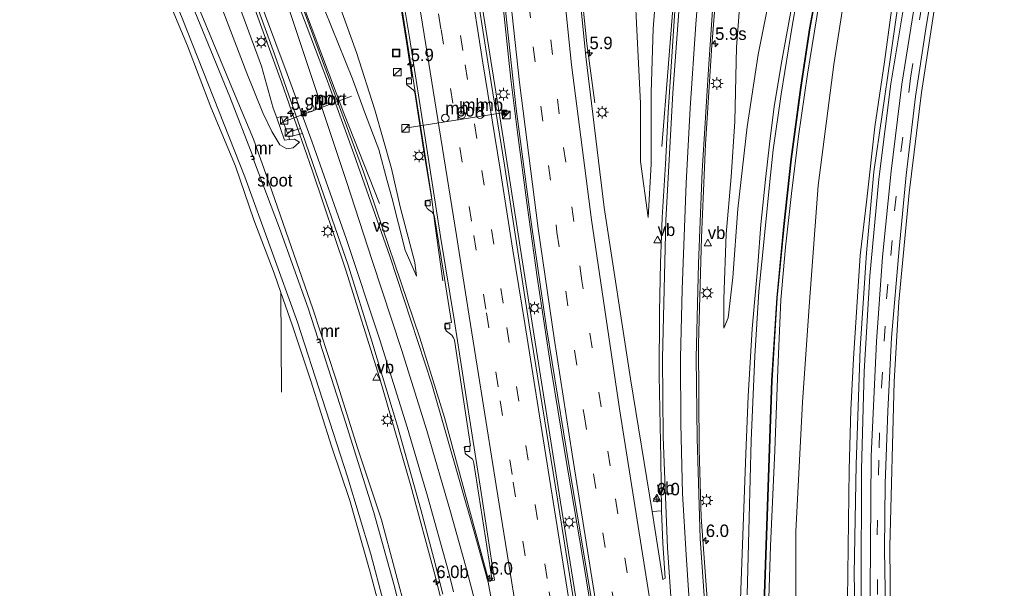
# Model space of a CAD drawing. Header units: millimetres. Extents: x 82463 to 85160, y 450000 to 452470.
# Tile 31 of 98: x 83897 to 84095, y 450280 to 450394. Entities that reach past the tile are written whole.
import ezdxf
from ezdxf.enums import TextEntityAlignment as Align

# ---------------------------------------------------------------- set-up
doc = ezdxf.new("R2010")
doc.units = ezdxf.units.MM
doc.linetypes.add('39strp', pattern=[12, 3, -9])
for name, color, linetype, lineweight in [('af-b5-muur', 8, 'muur', 18), ('af-bs-rasterhekwerk', 8, 'hekwerk', 18), ('as-bs-kilometr', 13, 'Continuous', 18), ('bw-bs-drip', 8, 'Continuous', 18), ('bw-bs-portaal', 8, 'Continuous', 18), ('gr-bs-geleiderail', 213, 'geleiderail', 18), ('gw-bs-insteekwatergang', 93, 'Continuous', 18), ('gw-bs-kruinlijn', 93, 'Continuous', 18), ('gw-bs-teenlijn', 93, 'Continuous', 18), ('mk-b5-verdrijfstrp', 8, 'Continuous', 18), ('mk-bs-39streep 0.15', 8, '39strp', 18), ('mk-bs-streep 0.15', 8, 'Continuous', 18), ('og-b5-water', 153, 'Continuous', 18), ('og-bs-inrichtingselement', 253, 'Continuous', 18), ('og-bs-maaiveld', 253, 'Continuous', 18), ('og-bs-terreinafscheiding', 253, 'Continuous', 18), ('wh-bs-kolk', 8, 'Continuous', 18), ('wh-bs-waterlijn', 133, 'Continuous', 18), ('wm-bs-lichtmast', 8, 'Continuous', 18), ('wm-bs-verkeersbord', 8, 'Continuous', 18)]:
    doc.layers.add(name, color=color, linetype=linetype, lineweight=lineweight)
doc.styles.add('rtw_iso', font='iso-rtw.shx')
doc.linetypes.add('geleiderail', pattern='A,2,-1,[175,RTW.shx,S=0.5,R=0,X=0,Y=0],-1', length=4)
doc.linetypes.add('hekwerk', pattern='A,7,-1.5,[1,RTW.shx,S=0.75,R=0,X=0,Y=0],-1.5', length=10)
doc.linetypes.add('muur', pattern='A,8,-1,[6,RTW.shx,S=0.75,R=90,X=0,Y=0],-1', length=10)

# ---------------------------------------------------------------- blocks, each defined once
blk = doc.blocks.new('verkeersbord')
for p, q in [((0, 0.75), (-0.75, -0.625)), ((0.75, -0.625), (0, 0.75)), ((-0.75, -0.625), (0.75, -0.625))]:
    blk.add_line(p, q)
blk = doc.blocks.new('dtbattr')
at = {"style": 'rtw_iso'}
blk.add_attdef('TAG', (0.59, 0.87), '', height=2.5, dxfattribs=at)
blk = doc.blocks.new('kolk')
blk.add_lwpolyline([(-0.5, -0.5), (0.5, -0.5), (0.5, 0.5), (-0.5, 0.5)], close=True)
blk = doc.blocks.new('put')
for p, q in [((0.75, 0.75), (-0.75, 0.75)), ((-0.75, 0.75), (-0.75, -0.75)), ((0.75, -0.75), (0.75, 0.75)), ((-0.75, -0.75), (0.75, -0.75))]:
    blk.add_line(p, q)
blk.add_lwpolyline([(-0.625, 0.625), (0.625, 0.625), (0.625, -0.625), (-0.625, -0.625)], close=True)
blk = doc.blocks.new('dtb')
blk.add_circle((0, 0), 0.75)
blk = doc.blocks.new('camera')
h = blk.add_hatch(color=256)
h.paths.add_polyline_path([(0.5, 0.5), (-0.5, 0.5), (0, 0)])
h.paths.add_polyline_path([(0, 0), (-0.5, -0.5), (0.5, -0.5)])
for p, q in [((-0.5, 0.5), (0.5, -0.5)), ((0.5, 0.5), (-0.5, -0.5))]:
    blk.add_line(p, q)
blk.add_lwpolyline([(-0.5, 0.5), (0.5, 0.5), (0.5, -0.5), (-0.5, -0.5)], close=True)
blk = doc.blocks.new('dtbattr-r')
at = {"style": 'rtw_iso'}
blk.add_attdef('TAG', text='', height=2.5, dxfattribs=at).set_placement((0, 0), align=Align.MIDDLE_CENTER)
blk = doc.blocks.new('dtbattr-l')
at = {"style": 'rtw_iso'}
blk.add_attdef('TAG', (0, 0), '', height=2.5, dxfattribs=at)
blk = doc.blocks.new('kast')
blk.add_line((-0.75, -0.75), (0.75, 0.75))
blk.add_lwpolyline([(-0.75, 0.75), (0.75, 0.75), (0.75, -0.75), (-0.75, -0.75)], close=True)
blk = doc.blocks.new('lantaarnpaal')
for p, q in [((-0.75, 0), (-1.25, 0)), ((-0.88, 0.88), (-0.53, 0.53)), ((0, 0.75), (0, 1.25)), ((0.53, 0.53), (0.88, 0.88)), ((0.75, 0), (1.25, 0)), ((-0.53, -0.53), (-0.88, -0.88)), ((0, -0.75), (0, -1.25)), ((0.53, -0.53), (0.88, -0.88))]:
    blk.add_line(p, q)
blk.add_circle((0, 0), 0.75)
blk = doc.blocks.new('hecto')
for p, q in [((0, 0.625), (-0.625, 0)), ((0, -0.625), (0, 0.625)), ((-0.625, 0), (0.625, 0)), ((0.625, 0), (0, -0.625))]:
    blk.add_line(p, q)

msp = doc.modelspace()

# ---------------------------------------------------------------- linework, layer by layer
at = {"layer": 'af-b5-muur'}
for points in [[(83944.365, 450365.744, -4.55), (83944.05, 450365.702, -4.55), (83944.033, 450365.8, -4.55), (83944.422, 450365.869, -4.55), (83944.255, 450366.282, -4.55), (83943.804, 450366.29, -4.55), (83943.806, 450366.39, -4.55), (83944.184, 450366.383, -4.55), (83944.322, 450366.382, -4.112), (83944.561, 450365.792, -4.127)], [(83957.683, 450329.709, -4.285), (83957.844, 450329.068, -4.181), (83957.656, 450328.999, -4.55), (83957.293, 450328.867, -4.55), (83957.259, 450328.961, -4.55), (83957.725, 450329.131, -4.55), (83957.612, 450329.581, -4.55), (83957.104, 450329.419, -4.55), (83957.074, 450329.514, -4.55), (83957.351, 450329.603, -4.55)]]:
    msp.add_polyline3d(points, close=True, dxfattribs=at)
at = {"layer": 'af-bs-rasterhekwerk'}
msp.add_polyline3d([(84095.301, 450471.071, -0.252), (84091.904, 450450.689, -0.152), (84088.115, 450432.763, -0.178), (84084.975, 450417.719, -0.181), (84081.612, 450398.389, -0.194), (84078.661, 450379.174, -0.368), (84076.19, 450359.016, -0.252), (84074.094, 450337.131, -0.187), (84073.16, 450321.098, -0.131), (84072.279, 450287.906, -0.169), (84072.474, 450267.061, -0.748), (84073.76, 450241.267, -1.102), (84076.189, 450211.174, -1.1), (84078.773, 450193.175, -1.148), (84081.24, 450178.977, -1.048), (84082.66, 450172.395, -0.97)], dxfattribs=at)
at = {"layer": 'bw-bs-portaal'}
for points in [[(83964.042, 450378.446, 4.223), (83950.564, 450373.335, 4.156)], [(83975.262, 450372.055, 3.597), (83994.791, 450375.139, 3.499)]]:
    msp.add_polyline3d(points, dxfattribs=at)
at = {"layer": 'gr-bs-geleiderail'}
for points in [[(84010.421, 450138.057, -2.499), (84006.496, 450159.635, -2.687), (84001.721, 450185.728, -2.736), (83996.096, 450214.487, -2.767), (83991.171, 450238.029, -2.831), (83985.946, 450261.388, -2.843), (83980.884, 450282.111, -2.963), (83975.992, 450300.133, -2.892), (83969.68, 450321.913, -2.803), (83962.874, 450343.484, -2.562), (83956.118, 450363.599, -2.184), (83949.963, 450381.251, -1.811), (83943.587, 450398.803, -1.392), (83928.799, 450438.759, -0.103), (83925.011, 450448.772, 0.298), (83917.489, 450468.863, 0.737)], [(83926.423, 450468.97, 0.412), (83928.925, 450462.254, 0.258), (83934.402, 450448.079, -0.034), (83939.978, 450433.958, -0.534), (83952.238, 450402.249, -1.325), (83957.846, 450387.244, -1.658), (83962.473, 450375.009, -1.842), (83969.668, 450356.873, -2.848)], [(83982.39, 450341.353, -3.426), (83980.775, 450352.874, -2.817), (83980.115, 450358.251, -2.552), (83976.874, 450379.318, -2.587), (83973.057, 450402.979, -2.672), (83968.928, 450427.975, -2.712), (83964.817, 450451.546, -2.56), (83962.236, 450464.66, -2.777), (83961.246, 450469.498, -2.83)], [(84033.822, 450140.294, -2.145), (84029.618, 450166.711, -2.276), (84026.106, 450188.593, -2.259), (84022.539, 450211.181, -2.185), (84019.337, 450230.91, -2.29), (84016.2, 450251.321, -2.257), (84010.504, 450285.943, -2.218), (84007.006, 450306.486, -2.226), (84004.219, 450323.593, -2.196), (84001.358, 450342.078, -2.084), (83999.335, 450356.542, -2.096), (83997.413, 450371.161, -2.16), (83996.11, 450381.836, -2.163), (83994.136, 450400.263, -2.101), (83992.481, 450417.508, -2.252), (83991.58, 450428.083, -2.308), (83990.062, 450453.337, -2.302), (83989.511, 450464.066, -2.345), (83989.274, 450469.738, -2.476)], [(84005.555, 450469.968, -2.726), (84006.194, 450450.108, -2.653), (84007.306, 450432.567, -2.559), (84008.928, 450412.528, -2.487), (84011.371, 450389.013, -2.809), (84012.991, 450377.126, -3.39)], [(84026.414, 450368.347, -2.715), (84027.694, 450384.156, -1.727), (84030.324, 450417.311, -0.595), (84032.367, 450441.372, 0.075), (84033.638, 450457.239, 0.44), (84034.406, 450470.345, 1.018)], [(84042.96, 450470.42, 1.175), (84041.172, 450446.355, 0.283), (84038.636, 450415.27, -0.743), (84036.512, 450388.694, -1.613), (84035.196, 450368.763, -2.197), (84034.43, 450350.075, -2.585), (84033.802, 450328.702, -2.732), (84033.927, 450307.494, -2.773), (84034.377, 450293.883, -2.783), (84036.089, 450270.168, -2.716), (84038.693, 450246.445, -2.697), (84043.306, 450211.56, -2.8), (84048.316, 450175.635, -2.671), (84052.241, 450150.027, -2.534), (84053.154, 450144.416, -2.523)], [(83982.597, 450444.691, -2.245), (83983.282, 450440.739, -2.237), (83985.149, 450428.931, -2.196), (83988.335, 450409.178, -2.209), (83994.595, 450369.647, -2.238), (83998.278, 450345.954, -2.267), (84005.812, 450298.564, -2.228), (84021.604, 450199.838, -2.243), (84022.854, 450191.929, -2.243)]]:
    msp.add_polyline3d(points, dxfattribs=at)
at = {"layer": 'gw-bs-insteekwatergang'}
for points in [[(84065.059, 450143.697, -3.603), (84061.203, 450166.644, -3.747), (84056.415, 450194.376, -3.657), (84053.014, 450215.513, -3.646), (84050.654, 450233.765, -3.773), (84048.866, 450249.216, -3.991), (84048.26, 450254.801, -3.766), (84047.846, 450263.368, -3.887), (84047.823, 450273.381, -3.826), (84048.277, 450288.028, -3.82), (84049.131, 450307.277, -3.817), (84049.782, 450323.552, -3.754), (84050.374, 450337.512, -3.916), (84051.281, 450348.1, -3.966), (84052.485, 450358.887, -4.049), (84053.915, 450370.381, -4.009), (84055.698, 450382.874, -3.878), (84058.573, 450400.179, -3.816), (84065.219, 450434.719, -3.961), (84071.309, 450470.772, -3.931)], [(83897.325, 450468.609, -3.807), (83903.062, 450455.2, -3.838), (83903.818, 450453.397, -3.84), (83908.38, 450442.515, -3.851), (83912.792, 450431.878, -3.747), (83918.242, 450419.759, -3.832), (83922.043, 450410.237, -3.774), (83927.143, 450398.038, -3.806), (83931.072, 450388.53, -3.749), (83935.761, 450376.215, -3.72), (83940.718, 450364.38, -3.798), (83944.394, 450353.571, -3.684), (83948.484, 450342.898, -3.715), (83949.845, 450339.021, -3.692), (83952.123, 450332.53, -3.653), (83955.891, 450321.275, -3.645), (83960.042, 450308.1, -3.65), (83963.702, 450297.212, -3.732), (83967.826, 450282.796, -3.641), (83971.687, 450268.208, -3.698)], [(84061.904, 450445.466, -3.972), (84061.664, 450445.146, -3.994), (84059.372, 450433.33, -4.034), (84055.856, 450414.19, -4.07), (84052.755, 450397.665, -4.011), (84050.589, 450385.509, -3.911), (84049.047, 450376.367, -3.959), (84048.077, 450368.762, -3.951), (84047.257, 450361.717, -4.153), (84046.325, 450352.671, -4.112), (84045.722, 450344.516, -4.001), (84044.583, 450331.668, -3.92), (84043.794, 450318.158, -3.774), (84043.31, 450306.594, -3.832), (84042.777, 450292.077, -3.81), (84042.264, 450277.412, -3.805), (84042.221, 450265.74, -3.956), (84042.252, 450259.556, -3.758), (84042.624, 450252.098, -3.695), (84045.452, 450229.231, -3.86), (84049.572, 450201.358, -3.778), (84052.912, 450180.632, -3.837), (84055.971, 450161.455, -3.619), (84058.586, 450145.242, -3.47)], [(83975.311, 450273.772, -3.876), (83970.074, 450293.342, -3.827), (83965.301, 450307.614, -3.873), (83960.883, 450321.659, -3.931), (83956.25, 450335.746, -3.817), (83947.585, 450360.775, -3.601), (83944.351, 450369.814, -3.771), (83940.328, 450379.38, -4.002), (83932.129, 450399.135, -4.064), (83928.926, 450406.318, -3.957), (83927.876, 450407.842, -4.03)]]:
    msp.add_polyline3d(points, dxfattribs=at)
at = {"layer": 'gw-bs-kruinlijn'}
for points in [[(84076.305, 450145.157, -0.743), (84073.644, 450164.799, -0.655), (84070.321, 450189.155, -0.785), (84067.789, 450208.493, -0.711), (84065.706, 450228.338, -0.55), (84064.72, 450245.317, -0.553), (84063.756, 450260.613, -0.353), (84063.773, 450277.317, -0.057), (84064.08, 450303.416, 0.034), (84064.473, 450315.423, 0.118), (84064.957, 450325.761, 0.223), (84066.295, 450346.449, 0.169), (84067.628, 450357.763, 0.124), (84069.267, 450372.253, 0.013), (84071.224, 450385.305, 0.145), (84073.429, 450401.64, 0.101), (84075.641, 450414.596, 0.206), (84079.599, 450435.021, 0.195), (84083.066, 450451.951, 0.243), (84086.205, 450466.951, 0.187), (84086.807, 450470.966, 0.133)], [(84088.052, 450470.981, 0.184), (84085.206, 450454.899, 0.24), (84080.128, 450430.573, 0.181), (84074.923, 450403.691, 0.164), (84072.422, 450386.242, 0.147), (84069.093, 450363.211, 0.132), (84067.584, 450346.973, 0.241), (84066.298, 450327.771, 0.174), (84065.499, 450304.475, 0.154), (84065.081, 450282.417, 0.087), (84065.564, 450259.487, -0.301), (84067.211, 450233.013, -0.552), (84068.236, 450218.983, -0.6), (84072.082, 450187.588, -0.654), (84075.146, 450165.77, -0.684), (84077.644, 450145.331, -0.701)], [(83929.471, 450469.008, -0.428), (83935.409, 450453.817, -0.914), (83941.998, 450435.785, -1.378), (83949.788, 450415.483, -1.767), (83954.245, 450406.357, -1.992), (83958.579, 450395.837, -2.138), (83964.245, 450381.895, -2.359), (83966.649, 450375.317, -2.519), (83969.552, 450367.716, -2.678), (83971.193, 450361.458, -2.717), (83972.118, 450358.096, -2.819), (83974.807, 450347.477, -2.967), (83977.129, 450342.294, -3.206)], [(84023.68, 450354.072, -3.471), (84024.28, 450364.802, -2.914), (84024.274, 450379.156, -2.395), (84024.677, 450391.956, -2.13), (84027.757, 450431.301, -1.1), (84028.925, 450444.48, -0.593), (84030.368, 450464.41, -0.206), (84030.618, 450470.406, 0.45)], [(84047.49, 450470.476, 0.447), (84047.494, 450467.913, 0.293), (84046.486, 450456.377, -0.112), (84044.926, 450442.178, -0.574), (84044.116, 450429.937, -0.894), (84043.337, 450417.358, -1.564), (84042.364, 450400.623, -1.998), (84041.482, 450388.305, -2.457), (84041.092, 450373.335, -3.109), (84040.353, 450362.211, -3.169), (84039.4, 450350.711, -3.252), (84038.889, 450337.704, -3.431), (84038.901, 450331.81, -3.735)], [(83949.006, 450374.098, -2.518), (83948.311, 450376.032, -2.511), (83945.937, 450384.429, -2.383), (83935.025, 450414.121, -1.376), (83930.877, 450426.381, -1.003), (83928.641, 450431.14, -0.938)], [(83953.612, 450369.162, -3.052), (83952.563, 450369.791, -2.728), (83951.552, 450369.758, -2.523)]]:
    msp.add_polyline3d(points, dxfattribs=at)
at = {"layer": 'gw-bs-teenlijn'}
for points in [[(84019.766, 450470.673, -3.922), (84020.306, 450460.738, -3.792), (84020.173, 450450.173, -3.686), (84020.324, 450438.869, -3.535), (84020.249, 450425.409, -3.787), (84020.549, 450409.785, -3.613), (84021.347, 450393.087, -3.513), (84022.14, 450376.938, -3.595), (84022.18, 450365.3, -3.253), (84023.68, 450354.072, -3.471)], [(84061.435, 450470.65, -3.573), (84058.13, 450453.006, -3.725), (84052.908, 450424.738, -3.653), (84049.663, 450405.994, -3.802), (84045.798, 450386.809, -3.561), (84043.592, 450372.242, -3.58), (84041.7, 450355.82, -3.905), (84040.687, 450341.999, -4.044), (84039.761, 450333.913, -3.867), (84038.901, 450331.81, -3.735)], [(84075.784, 450470.828, -3.703), (84071.3, 450445.395, -3.848), (84065.395, 450412.629, -3.656), (84061.049, 450384.795, -3.449), (84057.856, 450360.469, -3.462), (84056.107, 450337.132, -3.615), (84054.721, 450316.992, -3.463), (84053.37, 450290.997, -3.285), (84053.375, 450264.988, -3.401), (84053.261, 450247.348, -3.331), (84055.572, 450226.338, -3.318), (84058.537, 450205.649, -3.221), (84062.404, 450179.068, -3.254), (84067.961, 450144.073, -3.253)], [(84079.228, 450145.536, -1.322), (84075.292, 450172.424, -1.161), (84071.132, 450204.7, -1.319), (84069.224, 450221.792, -1.183), (84067.915, 450238.87, -1.23), (84066.75, 450258.267, -0.939), (84066.495, 450279.205, -0.595), (84066.574, 450303.447, -0.347), (84067.154, 450323.149, -0.204), (84068.274, 450342.349, -0.318), (84070.055, 450361.737, -0.327), (84072.504, 450380.887, -0.234), (84075.17, 450396.956, -0.339), (84078.641, 450416.731, -0.223), (84083.84, 450441.64, -0.344), (84087.738, 450460.49, -0.316), (84089.161, 450470.994, -0.319)], [(83907.17, 450468.731, -3.669), (83913.023, 450456.368, -3.832), (83922.963, 450432.694, -3.766), (83931.133, 450412.67, -3.789), (83938.146, 450395.627, -3.906), (83943.022, 450383.047, -3.879), (83946.222, 450375.066, -3.833), (83948.05, 450371.344, -3.282), (83949.651, 450368.675, -2.932), (83951.033, 450367.869, -2.946), (83952.322, 450368.024, -3.079), (83953.612, 450369.162, -3.052)], [(83937.731, 450469.111, -3.589), (83944.443, 450448.099, -3.808), (83949.871, 450430.024, -3.774), (83954.262, 450415.657, -3.67), (83959.277, 450403.208, -3.621), (83965.018, 450387.185, -3.386), (83968.736, 450375.674, -3.441), (83972.09, 450363.892, -3.338), (83973.856, 450356.198, -3.232), (83976.778, 450345.017, -3.248), (83977.129, 450342.294, -3.206)]]:
    msp.add_polyline3d(points, dxfattribs=at)
at = {"layer": 'mk-b5-verdrijfstrp'}
msp.add_polyline3d([(83991.216, 450267.685, -3.455), (83988.083, 450279.845, -3.513), (83986.936, 450284.142, -3.486), (83983.936, 450294.931, -3.534), (83979.202, 450311.251, -3.413), (83974.096, 450327.568, -3.311), (83968.198, 450345.426, -3.002), (83963.02, 450361.304, -2.818), (83958.052, 450376.156, -2.516), (83951.326, 450396.463, -1.975), (83941.954, 450423.499, -1.275), (83935.779, 450441.084, -0.909), (83933.351, 450447.832, -0.709), (83935.784, 450442.562, -0.859), (83945.327, 450417.875, -1.539), (83955.105, 450392.222, -2.045), (83959.201, 450381.429, -2.394), (83964.536, 450366.872, -2.675), (83971.754, 450346.288, -3.022), (83980.179, 450320.564, -3.327), (83988.719, 450290.939, -3.447), (83991.531, 450280.826, -3.413), (83992.723, 450274.22, -3.375)], dxfattribs=at)
at = {"layer": 'mk-bs-39streep 0.15'}
for points in [[(84069.81, 450278.36, -0.469), (84069.707, 450290.299, -0.325), (84070.106, 450307.819, -0.206), (84070.64, 450319.979, -0.245), (84071.161, 450329.242, -0.216), (84071.618, 450337.715, -0.143), (84072.459, 450346.459, -0.321), (84073.253, 450355.389, -0.317), (84074.492, 450367.25, -0.218), (84076.463, 450382.062, -0.256), (84078.217, 450393.778, -0.172), (84080.224, 450405.509, -0.153), (84082.377, 450417.113, -0.269), (84085.971, 450434.674, -0.231), (84088.454, 450446.367, -0.371), (84091.788, 450463.961, -0.341), (84092.771, 450471.039, -0.244)], [(83968.761, 450469.028, -3.229), (83971.751, 450453.543, -3.209), (83974.619, 450437.598, -3.185), (83977.298, 450421.501, -3.187), (83979.64, 450406.798, -3.186), (83982.054, 450391.85, -3.177), (83988.659, 450350.479, -3.214), (83991.166, 450334.886, -3.198), (83993.949, 450317.232, -3.209), (83996.577, 450300.929, -3.191), (84001.558, 450269.747, -3.173), (84004.102, 450253.958, -3.169), (84009.61, 450219.465, -3.193), (84011.408, 450207.862, -3.22), (84012.826, 450199.205, -3.231), (84014.35, 450189.589, -3.204), (84023.74, 450131.012, -3.188)], [(83994.637, 450469.818, -3.234), (83995.716, 450445.054, -3.079), (83997.417, 450421.069, -3.074), (84000.586, 450388.31, -3.09), (84005.357, 450351.123, -3.043), (84010.816, 450314.408, -3.172), (84017.927, 450269.755, -3.132), (84030.878, 450187.974, -3.02), (84036.747, 450151.883, -3.066), (84038.378, 450141.556, -2.945)], [(84041.978, 450142.253, -3.157), (84034.897, 450185.927, -3.188), (84028.948, 450223.462, -3.09), (84016.027, 450304.166, -3.073), (84010.351, 450341.371, -3.075), (84005.781, 450374.869, -2.945), (84003.001, 450399.618, -3.01), (84000.835, 450423.313, -3.208), (83999.223, 450447.503, -3.18), (83998.248, 450469.862, -3.457)], [(83973.034, 450466.251, -3.089), (83975.991, 450450.788, -3.079), (83978.787, 450434.832, -3.081), (83981.51, 450418.329, -3.076), (83984.085, 450402.449, -3.093), (83986.89, 450384.714, -3.094), (83990.279, 450363.508, -3.084), (83995.293, 450331.949, -3.096), (84000.98, 450296.373, -3.081), (84003.816, 450278.861, -3.073), (84006.612, 450261.269, -3.089), (84009.424, 450243.763, -3.086), (84011.845, 450228.407, -3.125), (84012.121, 450226.541, -3.1), (84014.955, 450208.5, -3.104), (84017.974, 450190.017, -3.103), (84021.011, 450170.927, -3.088), (84024.049, 450152.058, -3.115), (84027.135, 450132.2, -3.087)]]:
    msp.add_polyline3d(points, dxfattribs=at)
at = {"layer": 'mk-bs-streep 0.15'}
for points in [[(83984.551, 450278.903, -3.583), (83983.525, 450282.959, -3.584), (83979.34, 450298.055, -3.558), (83975.262, 450311.955, -3.452), (83969.75, 450329.47, -3.327), (83962.977, 450349.816, -3.039), (83956.111, 450369.207, -2.606), (83951.113, 450382.888, -2.378), (83944.482, 450400.748, -1.912), (83937.077, 450420.46, -1.344), (83930.98, 450436.524, -0.677), (83923.833, 450454.715, -0.252), (83918.429, 450468.871, 0.302)], [(83991.004, 450469.773, -3.072), (83991.896, 450449.494, -3.068), (83993.401, 450426.503, -2.869), (83995.381, 450403.448, -2.842), (83997.828, 450381.187, -2.865), (84001.581, 450351.883, -2.884), (84004.786, 450329.806, -2.924), (84008.421, 450306.491, -3.049), (84013.866, 450272.41, -2.969), (84019.287, 450238.27, -3.037), (84025.267, 450200.314, -2.987), (84033.146, 450151.789, -2.936), (84034.852, 450140.874, -3.009)], [(84025.201, 450269.642, -3.19), (84017.947, 450315.631, -3.249), (84012.307, 450353.583, -3.128), (84008.29, 450384.699, -3.125), (84005.595, 450410.847, -3.241), (84003.906, 450431.028, -3.243), (84002.671, 450450.996, -3.366), (84001.857, 450470.016, -3.355)], [(84035.576, 450470.342, 0.353), (84035.13, 450462.481, 0.022), (84033.349, 450439.142, -0.642), (84030.568, 450405.506, -1.742), (84028.671, 450379.118, -2.701), (84027.219, 450353.431, -3.089), (84026.575, 450325.806, -3.516), (84026.688, 450309.984, -3.546), (84027.558, 450287.717, -3.268), (84028.794, 450270.07, -3.287)], [(84049.593, 450143.691, -3.431), (84045.251, 450171.457, -3.374), (84041.292, 450198.743, -3.251), (84038.59, 450218.533, -3.324), (84035.731, 450240.466, -3.322), (84034.52, 450250.48, -3.268), (84032.349, 450271.09, -3.344), (84031.305, 450286.298, -3.435), (84030.628, 450298.603, -3.37), (84030.288, 450312.591, -3.465), (84030.197, 450325.886, -3.392), (84030.513, 450339.625, -3.354), (84031.333, 450360.983, -3.134), (84032.152, 450376.043, -2.773), (84033.277, 450392.897, -2.19), (84034.883, 450413.214, -1.53), (84038.236, 450454.359, 0.022), (84039.236, 450467.393, 0.313), (84039.416, 450470.382, 0.391)], [(83965.269, 450468.358, -3.338), (83968.327, 450452.706, -3.311), (83971.133, 450436.998, -3.275), (83973.789, 450421.013, -3.285), (83976.17, 450406.192, -3.267), (83978.68, 450390.802, -3.271), (83981.972, 450369.988, -3.259), (83985.126, 450350.425, -3.286), (83987.682, 450334.246, -3.288), (83990.37, 450317.477, -3.289), (83993.103, 450300.251, -3.29), (83998.134, 450269.054, -3.267), (84000.598, 450253.501, -3.263), (84003.204, 450237.384, -3.261), (84006.172, 450218.763, -3.293), (84009.316, 450198.816, -3.285), (84010.405, 450192.266, -3.287), (84012.901, 450176.362, -3.264), (84018.666, 450140.423, -3.247)], [(83976.544, 450467.084, -2.979), (83979.512, 450451.639, -2.988), (83982.458, 450435.263, -2.978), (83985.102, 450419, -2.984), (83987.717, 450402.761, -3.006), (83990.471, 450385.152, -3.021), (83993.846, 450364.14, -3.018), (83996.449, 450347.521, -3.042), (83998.873, 450332.778, -3.015), (84001.821, 450314.212, -3.023), (84010.143, 450262.182, -2.995), (84012.898, 450244.659, -2.993), (84015.449, 450229.036, -3.021), (84015.803, 450226.6, -3.016), (84018.498, 450209.189, -3.026), (84021.599, 450190.501, -3.01), (84024.536, 450172.1, -3.013), (84027.723, 450152.367, -3.02), (84030.662, 450133.52, -3.017)]]:
    msp.add_polyline3d(points, dxfattribs=at)
at = {"layer": 'og-bs-maaiveld'}
for points in [[(84047.113, 450252.984, -4.65), (84047.213, 450252.986, -4.548), (84047.075, 450260.608, -4.515), (84046.935, 450272.632, -4.455), (84048.594, 450321.337, -4.769), (84049.65, 450337.911, -4.776), (84051.018, 450352.272, -4.751), (84052.508, 450365.766, -4.793), (84054.44, 450380.207, -4.622), (84056.245, 450392.127, -4.558), (84059.447, 450409.336, -4.678), (84066.557, 450447.36, -4.814), (84068.798, 450459.701, -4.803), (84070.716, 450470.755, -4.418)], [(83944.184, 450366.383, -4.55), (83944.322, 450366.382, -4.112), (83944.561, 450365.792, -4.127), (83944.365, 450365.744, -4.55)], [(83957.351, 450329.603, -4.55), (83957.683, 450329.709, -4.285), (83957.844, 450329.068, -4.181), (83957.656, 450328.999, -4.55)]]:
    msp.add_polyline3d(points, dxfattribs=at)
at = {"layer": 'og-bs-terreinafscheiding'}
for points in [[(84091.296, 450471.021, -0.283), (84088.843, 450455.454, -0.396), (84085.334, 450438.835, -0.426), (84081.414, 450419.789, -0.361), (84077.36, 450397.514, -0.261), (84074.722, 450380.83, -0.287), (84072.576, 450363.39, -0.239), (84070.832, 450346.128, -0.281), (84069.584, 450329.125, -0.337), (84068.503, 450306.125, -0.239), (84068.328, 450279.155, -0.582), (84068.925, 450254.474, -0.958), (84070.41, 450231.638, -1.087), (84072.595, 450208.446, -1.101), (84076.05, 450181.624, -1.07), (84079.146, 450160.2, -1.161), (84081.009, 450145.767, -1.214)], [(84094.304, 450471.058, -0.25), (84094.055, 450469.08, -0.321), (84091.853, 450454.561, -0.274), (84087.996, 450436.438, -0.524), (84085.3, 450423.283, -0.41), (84081.8, 450405.756, -0.382), (84079.506, 450391.988, -0.299), (84077.441, 450378.341, -0.235), (84075.543, 450362.583, -0.301), (84074.143, 450347.78, -0.336), (84072.614, 450329.967, -0.268), (84071.882, 450315.142, -0.401), (84071.355, 450300.645, -0.256), (84071.23, 450287.386, -0.493), (84071.408, 450275.232, -0.734), (84071.751, 450258.78, -1.006), (84072.469, 450244.856, -1.205), (84073.076, 450234.274, -1.204), (84074.092, 450221.446, -1.163), (84074.934, 450213.011, -1.158), (84075.884, 450203.717, -1.194), (84079.12, 450179.4, -1.258), (84080.376, 450170.282, -1.25)], [(83926.257, 450468.968, -0.215), (83933.569, 450449.566, -0.717), (83942.396, 450426.819, -1.299), (83954.357, 450395.86, -2.042), (83966.448, 450363.265, -2.798), (83977.797, 450329.893, -3.246), (83982.74, 450313.886, -3.306), (83991.667, 450281.025, -3.432)], [(83961.8532, 450469.4107, -3.476), (83962.176, 450467.928, -3.471), (83965.281, 450451.861, -3.41), (83968.036, 450436.503, -3.371), (83970.752, 450420.281, -3.38), (83973.078, 450405.944, -3.388), (83975.671, 450390.245, -3.379), (83978.96, 450369.198, -3.396), (83981.969, 450350.223, -3.39), (83984.725, 450333.165, -3.38), (83987.22, 450317.158, -3.384), (83989.986, 450299.717, -3.39), (83992.8, 450281.217, -3.395), (83992.357, 450281.142, -3.31), (83991.667, 450281.025, -3.432)], [(83977.336, 450469.244, -2.933), (83977.77, 450467.255, -2.936), (83980.736, 450451.748, -2.954), (83983.566, 450435.263, -2.952), (83986.07, 450419.033, -2.974), (83988.711, 450402.8, -2.972), (83991.478, 450385.304, -2.994), (83994.793, 450364.568, -3.001), (83999.766, 450332.491, -2.998), (84005.458, 450297.463, -2.978), (84008.315, 450279.42, -2.96), (84011.02, 450261.988, -2.979), (84016.364, 450229.093, -3.001), (84016.355, 450229.077, -2.994), (84019.454, 450209.29, -2.994), (84025.403, 450172.184, -2.993), (84028.453, 450152.289, -3.001), (84031.297, 450134.495, -2.998)], [(84034.002, 450140.709, -3.031), (84029.833, 450166.688, -2.935), (84027.253, 450183.123, -2.883), (84021.419, 450221.028, -3.106), (84016.756, 450250.516, -2.907), (84012.831, 450274.133, -3.065), (84007.791, 450304.019, -2.915), (84003.227, 450331.871, -2.831), (84000.25, 450352.672, -2.911), (83997.119, 450375.885, -2.857), (83994.65, 450398.776, -2.849), (83992.815, 450417.346, -2.89), (83991.376, 450436.244, -2.941), (83990.521, 450450.449, -3.069), (83989.751, 450469.758, -3.031)], [(84034.951, 450470.336, 0.2), (84034.521, 450465.619, 0.065), (84033.607, 450452.423, -0.318), (84032.277, 450434.832, -0.819), (84030.603, 450415.138, -1.449), (84029.1, 450396.593, -2.042), (84027.707, 450375.22, -2.694), (84027.198, 450364.796, -2.97), (84026.536, 450354.029, -3.166), (84026.164, 450344.957, -3.232), (84025.983, 450335.089, -3.39), (84025.899, 450322.332, -3.476), (84026.213, 450305.618, -3.391), (84026.372, 450295.115, -3.341)], [(84053.124, 450144.411, -3.407), (84049.466, 450168.035, -3.403), (84043.677, 450207.77, -3.411), (84041.213, 450225.896, -3.568), (84038.081, 450247.803, -3.461), (84035.281, 450273.286, -3.464), (84034.179, 450289.563, -3.524), (84033.548, 450309.689, -3.846), (84033.313, 450325.907, -3.745), (84033.812, 450344.841, -3.5), (84034.533, 450363.366, -3.23), (84035.811, 450383.872, -2.577), (84037.058, 450401.645, -2.001), (84038.677, 450421.535, -1.344), (84040.542, 450443.461, -0.492)], [(84024.506, 450295.004, -3.213), (84020.17, 450321.687, -3.393), (84014.862, 450356.044, -3.299), (84011.19, 450386.394, -3.184), (84008.984, 450408.023, -3.429), (84007.03, 450432.355, -3.557), (84006.676, 450438.29, -3.525)], [(83954.172, 450370.935, -2.658), (83953.82, 450371.935, -2.635), (83948.563, 450386.891, -2.281), (83940.863, 450408.085, -1.726), (83933.543, 450427.866, -1.028), (83931.458, 450433.327, -0.834)], [(83992.357, 450281.142, -3.31), (83988.643, 450304.715, -3.315), (83988.488, 450305.256, -3.31), (83988.377, 450305.526, -3.3), (83987.058, 450306.53, -3.393), (83986.916, 450306.745, -3.374), (83986.703, 450307.901, -3.36), (83987.973, 450308.172, -3.193), (83984.73, 450329.391, -3.317), (83984.571, 450329.868, -3.318), (83984.198, 450330.443, -3.3), (83983.146, 450331.228, -3.247), (83982.951, 450331.553, -3.238), (83982.897, 450332.81, -3.268), (83984.121, 450332.984, -3.282), (83982.551, 450343.068, -3.384), (83980.703, 450354.175, -3.324), (83980.576, 450354.633, -3.327), (83980.281, 450355.124, -3.314), (83979.592, 450355.585, -3.298), (83979.224, 450355.858, -3.266), (83979.038, 450356.263, -3.262), (83978.923, 450357.504, -3.284), (83980.216, 450357.687, -3.21), (83978.659, 450366.947, -3.276), (83976.745, 450379.176, -3.368), (83976.54, 450379.633, -3.363), (83975.462, 450380.539, -3.312), (83975.262, 450380.65, -3.295), (83975.112, 450380.875, -3.288), (83975.11, 450382.018, -3.311), (83976.175, 450382.259, -3.312), (83975.129, 450389.36, -3.304), (83972.837, 450403.526, -3.207)], [(83954.172, 450370.935, -2.658), (83951.472, 450370.289, -2.513), (83951.552, 450369.758, -2.523), (83950.586, 450369.592, -2.49), (83949.006, 450374.098, -2.518), (83949.923, 450374.346, -2.549), (83951.093, 450371.15, -2.585), (83953.82, 450371.935, -2.635)], [(83982.425, 450278.376, -3.657), (83980.626, 450285.554, -3.659), (83977.959, 450295.379, -3.672), (83973.29, 450312.146, -3.424), (83968.13, 450329.255, -3.412), (83963.346, 450344.506, -3.137), (83956.897, 450363.181, -2.841), (83954.172, 450370.935, -2.658)], [(83949.845, 450339.021, -3.692), (83949.937, 450318.981, -0.985)], [(84026.623, 450281.359, -3.342), (84024.506, 450295.004, -3.213), (84026.372, 450295.115, -3.341), (84026.647, 450288.63, -3.414), (84027.128, 450281.588, -3.408), (84026.623, 450281.359, -3.342)]]:
    msp.add_polyline3d(points, dxfattribs=at)
at = {"layer": 'wh-bs-waterlijn'}
for points in [[(84043.618, 450278.238, -4.65), (84043.983, 450293.717, -4.65), (84044.427, 450309.292, -4.65), (84045.128, 450326.19, -4.65), (84045.97, 450339.198, -4.65), (84047.156, 450351.103, -4.65), (84048.136, 450361.284, -4.65), (84048.853, 450367.679, -4.65), (84050.429, 450378.867, -4.65), (84052.636, 450392.477, -4.65), (84055.291, 450407.44, -4.65), (84062.424, 450445.422, -4.65), (84063.155, 450445.361, -4.65), (84063.163, 450445.461, -4.65), (84062.026, 450445.556, -4.65), (84062.255, 450446.598, -4.65), (84063.16, 450446.383, -4.65), (84063.183, 450446.48, -4.65), (84062.71, 450446.593, -4.65), (84063.956, 450453.792, -4.65), (84066.779, 450470.716, -4.65)], [(84063.447, 450145.77, -4.65), (84061.285, 450159.835, -4.633), (84059.417, 450172.213, -4.742), (84055.923, 450192.166, -4.626), (84053.547, 450207.208, -4.699), (84051.286, 450221.351, -4.64), (84048.383, 450243.709, -4.527), (84047.113, 450252.984, -4.65), (84046.975, 450260.606, -4.65), (84046.835, 450272.634, -4.65), (84048.494, 450321.341, -4.65), (84049.55, 450337.919, -4.65), (84050.918, 450352.282, -4.65), (84052.408, 450365.778, -4.65), (84054.34, 450380.221, -4.65), (84056.147, 450392.143, -4.65), (84059.349, 450409.354, -4.65), (84066.459, 450447.378, -4.65), (84068.7, 450459.719, -4.65), (84070.618, 450470.773, -4.65)], [(83898.26, 450468.62, -4.55), (83900.007, 450464.703, -4.55), (83907.036, 450448.219, -4.55), (83917.667, 450423.903, -4.55), (83930.024, 450394.133, -4.55), (83942.579, 450362.259, -4.55), (83953.163, 450333.048, -4.55), (83963.25, 450301.95, -4.55), (83967.955, 450286.428, -4.55), (83972.911, 450267.662, -4.55)], [(83977.696, 450260.031, -4.55), (83972.575, 450280.435, -4.55), (83968.499, 450294.816, -4.55), (83962.861, 450312.958, -4.55), (83957.656, 450328.999, -4.55), (83957.293, 450328.867, -4.55), (83957.259, 450328.961, -4.55), (83957.725, 450329.131, -4.55), (83957.612, 450329.581, -4.55), (83957.104, 450329.419, -4.55), (83957.074, 450329.514, -4.55), (83957.351, 450329.603, -4.55), (83955.357, 450335.86, -4.55), (83949.564, 450351.901, -4.55), (83944.365, 450365.744, -4.55), (83944.05, 450365.702, -4.55), (83944.033, 450365.8, -4.55), (83944.422, 450365.869, -4.55), (83944.255, 450366.282, -4.55), (83943.804, 450366.29, -4.55), (83943.806, 450366.39, -4.55), (83944.184, 450366.383, -4.55), (83939.578, 450378.312, -4.55), (83928.733, 450404.811, -4.55)]]:
    msp.add_polyline3d(points, dxfattribs=at)

# ---------------------------------------------------------------- block references
at = {"layer": 'af-b5-muur'}
ref = msp.add_blockref('dtbattr-r', (83944.40625, 450366.03125, -4.471727), dxfattribs=at)
ref.add_attrib('TAG', 'mr', dxfattribs={"layer": '0', "height": 2.5, "style": 'rtw_iso'}).set_placement((83944.40625, 450366.03125, -4.471727), align=Align.BOTTOM_LEFT)
ref = msp.add_blockref('dtbattr-r', (83957.738281, 450329.28125, -4.468273), dxfattribs=at)
ref.add_attrib('TAG', 'mr', dxfattribs={"layer": '0', "height": 2.5, "style": 'rtw_iso'}).set_placement((83957.738281, 450329.28125, -4.468273), align=Align.BOTTOM_LEFT)
at = {"layer": 'as-bs-kilometr'}
ref = msp.add_blockref('dtbattr', (84037.159, 450388.978, -1.399), dxfattribs=at)
ref.add_attrib('TAG', '5.9s', dxfattribs={"layer": '0', "height": 2.5, "style": 'rtw_iso'}).set_placement((84037.159, 450388.978, -1.399), align=Align.BOTTOM_LEFT)
ref = msp.add_blockref('dtbattr', (84011.894, 450387.126, -3.18), dxfattribs=at)
ref.add_attrib('TAG', '5.9', dxfattribs={"layer": '0', "height": 2.5, "style": 'rtw_iso'}).set_placement((84011.894, 450387.126, -3.18), align=Align.BOTTOM_LEFT)
for p in [(84037.159, 450388.978, -1.399), (84011.894, 450387.126, -3.18), (83975.941, 450384.72, -2.618), (83951.821, 450374.921, -2.627), (84025.411, 450297.502, -3.439), (84035.283, 450289.134, -2.857), (83981.094, 450280.888, -3.058), (83991.841, 450281.595, -3.404)]:
    msp.add_blockref('hecto', p, dxfattribs=at)
ref = msp.add_blockref('dtbattr', (83975.941, 450384.72, -2.618), dxfattribs=at)
ref.add_attrib('TAG', '5.9', dxfattribs={"layer": '0', "height": 2.5, "style": 'rtw_iso'}).set_placement((83975.941, 450384.72, -2.618), align=Align.BOTTOM_LEFT)
ref = msp.add_blockref('dtbattr', (83951.821, 450374.921, -2.627), dxfattribs=at)
ref.add_attrib('TAG', '5.9b', dxfattribs={"layer": '0', "height": 2.5, "style": 'rtw_iso'}).set_placement((83951.821, 450374.921, -2.627), align=Align.BOTTOM_LEFT)
ref = msp.add_blockref('dtbattr', (84025.411, 450297.502, -3.439), dxfattribs=at)
ref.add_attrib('TAG', '6.0', dxfattribs={"layer": '0', "height": 2.5, "style": 'rtw_iso'}).set_placement((84025.411, 450297.502, -3.439), align=Align.BOTTOM_LEFT)
ref = msp.add_blockref('dtbattr', (84035.283, 450289.134, -2.857), dxfattribs=at)
ref.add_attrib('TAG', '6.0', dxfattribs={"layer": '0', "height": 2.5, "style": 'rtw_iso'}).set_placement((84035.283, 450289.134, -2.857), align=Align.BOTTOM_LEFT)
ref = msp.add_blockref('dtbattr', (83991.841, 450281.595, -3.404), dxfattribs=at)
ref.add_attrib('TAG', '6.0', dxfattribs={"layer": '0', "height": 2.5, "style": 'rtw_iso'}).set_placement((83991.841, 450281.595, -3.404), align=Align.BOTTOM_LEFT)
ref = msp.add_blockref('dtbattr', (83981.094, 450280.888, -3.058), dxfattribs=at)
ref.add_attrib('TAG', '6.0b', dxfattribs={"layer": '0', "height": 2.5, "style": 'rtw_iso'}).set_placement((83981.094, 450280.888, -3.058), align=Align.BOTTOM_LEFT)
at = {"layer": 'bw-bs-drip'}
ref = msp.add_blockref('dtbattr', (83955.8, 450376.029, 3.988), dxfattribs=at)
ref.add_attrib('TAG', 'mb', dxfattribs={"layer": '0', "height": 2.5, "style": 'rtw_iso'}).set_placement((83955.8, 450376.029, 3.988), align=Align.BOTTOM_LEFT)
ref = msp.add_blockref('dtbattr', (83986.204, 450374.681, -3.136), dxfattribs=at)
ref.add_attrib('TAG', 'mb', dxfattribs={"layer": '0', "height": 2.5, "style": 'rtw_iso'}).set_placement((83986.204, 450374.681, -3.136), align=Align.BOTTOM_LEFT)
ref = msp.add_blockref('dtbattr', (83989.876, 450374.674, -3.102), dxfattribs=at)
ref.add_attrib('TAG', 'mb', dxfattribs={"layer": '0', "height": 2.5, "style": 'rtw_iso'}).set_placement((83989.876, 450374.674, -3.102), align=Align.BOTTOM_LEFT)
for p in [(83955.8, 450376.029, 3.988), (83982.899, 450374.047, -3.2), (83986.204, 450374.681, -3.136), (83989.876, 450374.674, -3.102)]:
    msp.add_blockref('dtb', p, dxfattribs=at)
ref = msp.add_blockref('dtbattr', (83982.899, 450374.047, -3.2), dxfattribs=at)
ref.add_attrib('TAG', 'mb', dxfattribs={"layer": '0', "height": 2.5, "style": 'rtw_iso'}).set_placement((83982.899, 450374.047, -3.2), align=Align.BOTTOM_LEFT)
at = {"layer": 'bw-bs-portaal'}
ref = msp.add_blockref('dtbattr-l', (83957.269136, 450375.877658, 4.189332), dxfattribs=at)
ref.add_attrib('TAG', 'port', dxfattribs={"layer": '0', "height": 2.5, "style": 'rtw_iso'}).set_placement((83957.269136, 450375.877658, 4.189332), align=Align.BOTTOM_LEFT)
ref = msp.add_blockref('dtbattr-l', (83985.075568, 450373.604749, 3.547754), dxfattribs=at)
ref.add_attrib('TAG', 'port', dxfattribs={"layer": '0', "height": 2.5, "style": 'rtw_iso'}).set_placement((83985.075568, 450373.604749, 3.547754), align=Align.BOTTOM_LEFT)
at = {"layer": 'mk-b5-verdrijfstrp'}
ref = msp.add_blockref('dtbattr-r', (83968.351562, 450350.484375, -2.912184), dxfattribs=at)
ref.add_attrib('TAG', 'vs', dxfattribs={"layer": '0', "height": 2.5, "style": 'rtw_iso'}).set_placement((83968.351562, 450350.484375, -2.912184), align=Align.BOTTOM_LEFT)
at = {"layer": 'og-b5-water'}
ref = msp.add_blockref('dtbattr-r', (83945.101562, 450359.546875, -4.55), dxfattribs=at)
ref.add_attrib('TAG', 'sloot', dxfattribs={"layer": '0', "height": 2.5, "style": 'rtw_iso'}).set_placement((83945.101562, 450359.546875, -4.55), align=Align.BOTTOM_LEFT)
at = {"layer": 'og-bs-inrichtingselement'}
for name, p in [('put', (83973.023, 450387.098, -3.16)), ('kast', (83973.256, 450383.258, -3.306)), ('camera', (83994.791, 450375.139, 3.499)), ('kast', (83950.491, 450373.531, -0.911)), ('camera', (83954.429, 450374.984, 4.183)), ('kast', (83995.162, 450374.652, -2.597)), ('kast', (83951.482, 450371.144, -0.619)), ('kast', (83974.919, 450371.965, -2.59))]:
    msp.add_blockref(name, p, dxfattribs=at)
at = {"layer": 'wh-bs-kolk'}
for p in [(83975.606, 450381.435, -3.465), (83979.35, 450356.906, -3.455), (83983.341, 450332.178, -3.387), (83987.314, 450307.533, -3.432)]:
    msp.add_blockref('kolk', p, dxfattribs=at)
at = {"layer": 'wm-bs-lichtmast'}
for p in [(83945.907, 450389.318, -2.357), (84037.522, 450380.979, -2.829), (83994.594, 450378.828, -2.943), (84014.461, 450375.196, -3.314), (83977.619, 450366.431, -3.196), (83959.283, 450351.278, -3.072), (84035.523, 450338.897, -3.516), (84000.848, 450335.88, -3.109), (83971.253, 450313.36, -3.529), (84035.44, 450297.221, -3.583), (84007.809, 450292.839, -3.209)]:
    msp.add_blockref('lantaarnpaal', p, dxfattribs=at)
at = {"layer": 'wm-bs-verkeersbord'}
ref = msp.add_blockref('dtbattr', (84025.6, 450349.594, -3.229), dxfattribs=at)
ref.add_attrib('TAG', 'vb', dxfattribs={"layer": '0', "height": 2.5, "style": 'rtw_iso'}).set_placement((84025.6, 450349.594, -3.229), align=Align.BOTTOM_LEFT)
ref = msp.add_blockref('dtbattr', (84035.679, 450348.993, -3.331), dxfattribs=at)
ref.add_attrib('TAG', 'vb', dxfattribs={"layer": '0', "height": 2.5, "style": 'rtw_iso'}).set_placement((84035.679, 450348.993, -3.331), align=Align.BOTTOM_LEFT)
for p in [(84025.6, 450349.594, -3.229), (84035.679, 450348.993, -3.331), (83969.081, 450321.996, -3.357), (84025.42, 450297.713, -3.439)]:
    msp.add_blockref('verkeersbord', p, dxfattribs=at)
ref = msp.add_blockref('dtbattr', (83969.081, 450321.996, -3.357), dxfattribs=at)
ref.add_attrib('TAG', 'vb', dxfattribs={"layer": '0', "height": 2.5, "style": 'rtw_iso'}).set_placement((83969.081, 450321.996, -3.357), align=Align.BOTTOM_LEFT)
ref = msp.add_blockref('dtbattr', (84025.42, 450297.713, -3.439), dxfattribs=at)
ref.add_attrib('TAG', 'vb', dxfattribs={"layer": '0', "height": 2.5, "style": 'rtw_iso'}).set_placement((84025.42, 450297.713, -3.439), align=Align.BOTTOM_LEFT)

doc.saveas('drawing.dxf')
